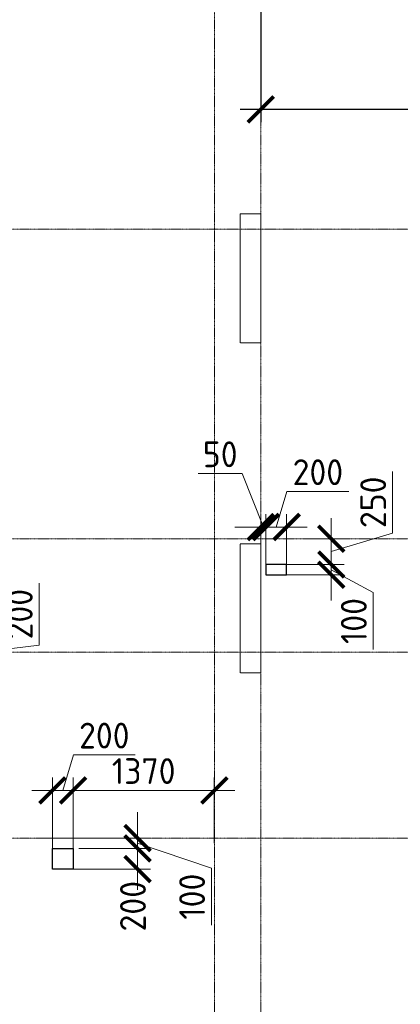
# Model space of a CAD drawing. Header units: millimetres. Extents: x -386473 to 311666, y -59266 to 291810.
# Tile 13 of 132: x -186550 to -182860, y 19343 to 28884. Entities that reach past the tile are written whole.
import ezdxf

# ---------------------------------------------------------------- set-up
doc = ezdxf.new("R2010")
doc.units = ezdxf.units.MM
for name, pattern in [('______5', [1100, 800, -100, 100, -100]), ('DASHED', [7, 5, -2, 0]), ('осевая', [50.8, 31.75, -6.35, 6.35, -6.35])]:
    doc.linetypes.add(name, pattern=pattern)
doc.layers.add('Колонна_ бетон', color=7, linetype='Continuous', lineweight=50, true_color=0xb4b496)
for name, color, linetype, lineweight in [('Оси', 40, '______5', 18), ('Перекрытие ж_бетон', 1, 'Continuous', 30), ('РАЗМЕРЫ', 1, 'Continuous', 9), ('Э_отверстия', 2, 'Continuous', 100)]:
    doc.layers.add(name, color=color, linetype=linetype, lineweight=lineweight)
doc.styles.add('GOST-2.304_Type-B', font='GOST_Common.ttf')
doc.dimstyles.new('СПДС', dxfattribs={"dimscale": 100, "dimtxt": 2.5, "dimasz": 2.5, "dimexe": 1.25, "dimexo": 0, "dimtad": 1, "dimdec": 0, "dimtxsty": 'GOST-2.304_Type-B', "dimblk": 'ARCHTICK', "dimcen": 2.5, "dimdle": 2, "dimadec": 0, "dimazin": 2, "dimtfac": 0.75, "dimtdec": 0, "dimtmove": 1, "dimatfit": 3, "dimfxl": 1, "dimtolj": 1, "dimarcsym": 1})

# ---------------------------------------------------------------- blocks, each defined once
blk = doc.blocks.new('оси2')
at = {"layer": 'Оси', "color": 16, "linetype": 'осевая', "lineweight": 0, "ltscale": 0.25, "transparency": 33554687}
for p, q in [((991945.5, 4955.2), (991945.5, -20287.7)), ((992395.5, 4955.2), (992395.5, -20293.6)), ((979200, -1392.9), (1032582.1, -1392.9)), ((979200, -4392.9), (1032582.1, -4392.9)), ((979200, -5492.9), (1032582.1, -5492.9)), ((979200, -7292.9), (1032582.1, -7292.9))]:
    blk.add_line(p, q, dxfattribs=at)
blk = doc.blocks.new('_ArchTick')
at = {"color": 0, "linetype": 'ByBlock', "const_width": 0.15}
blk.add_lwpolyline([(-0.5, -0.5), (0.5, 0.5)], dxfattribs=at)
blk = doc.blocks.new('*D311')
at = {"layer": 'DEFPOINTS', "color": 0, "transparency": 16777216}
for p in [(-184212.7, 29704.4), (-179812.7, 29704.4), (-179812.7, 28015.8)]:
    blk.add_point(p, dxfattribs=at)
at = {"layer": 'РАЗМЕРЫ', "color": 0, "lineweight": -2, "transparency": 16777216}
for p, q in [((-184212.7, 29704.4), (-184212.7, 27890.8)), ((-179812.7, 29704.4), (-179812.7, 27890.8)), ((-184412.7, 28015.8), (-179612.7, 28015.8))]:
    blk.add_line(p, q, dxfattribs=at)
at = {"layer": 'РАЗМЕРЫ', "color": 0, "lineweight": -2, "transparency": 16777216, "xscale": 250, "yscale": 250, "zscale": 250, "rotation": 180}
blk.add_blockref('_ArchTick', (-184212.7, 28015.8), dxfattribs=at)
at = {"layer": 'РАЗМЕРЫ', "color": 0, "lineweight": -2, "transparency": 16777216, "xscale": 250, "yscale": 250, "zscale": 250}
blk.add_blockref('_ArchTick', (-179812.7, 28015.8), dxfattribs=at)
at = {"layer": 'РАЗМЕРЫ', "color": 0, "lineweight": 0, "transparency": 16777216, "insert": (-182012.7, 28203.3), "char_height": 250, "attachment_point": 5, "style": 'GOST-2.304_Type-B'}
blk.add_mtext('\\A1;4400', dxfattribs=at)
blk = doc.blocks.new('стены подвала')
at = {"layer": 'Колонна_ бетон', "color": 252, "linetype": 'DASHED', "lineweight": 0, "ltscale": 0.3, "true_color": 0x939598, "transparency": 33554687}
for p, q in [((-189147.4, -13225.4, 160), (-189347.4, -13225.4, 160)), ((-189347.4, -13225.4, 160), (-189347.4, -13225.4, 160)), ((-189347.4, -13225.4, 160), (-189347.4, -14475.4, 160)), ((-189147.4, -13225.4, 160), (-189147.4, -13225.4, 160)), ((-189147.4, -14475.4, 160), (-189147.4, -13225.4, 160)), ((-189347.4, -14475.4, 160), (-189147.4, -14475.4, 160)), ((-189347.4, -14475.4, 160), (-189347.4, -14475.4, 160)), ((-189147.4, -14475.4, 160), (-189147.4, -14475.4, 160)), ((-189147.4, -16425.4, 160), (-189347.4, -16425.4, 160)), ((-189347.4, -16425.4, 160), (-189347.4, -16425.4, 160)), ((-189347.4, -17675.4, 160), (-189347.4, -16425.4, 160)), ((-189147.4, -16425.4, 160), (-189147.4, -16425.4, 160)), ((-189147.4, -17675.4, 160), (-189147.4, -16425.4, 160)), ((-189347.4, -17675.4, 160), (-189147.4, -17675.4, 160)), ((-189347.4, -17675.4, 160), (-189347.4, -17675.4, 160)), ((-189147.4, -17675.4, 160), (-189147.4, -17675.4, 160))]:
    blk.add_line(p, q, dxfattribs=at)
blk = doc.blocks.new('*D964')
at = {"layer": 'DEFPOINTS', "color": 0, "transparency": 16777216}
for p in [(-182646.4, 54459.2), (-184016, 53982.4), (-182646.4, 53947.2)]:
    blk.add_point(p, dxfattribs=at)
at = {"layer": 'РАЗМЕРЫ', "color": 0, "lineweight": -2, "transparency": 16777216}
for p, q in [((-184016, 53982.4), (-184016, 54584.2)), ((-182646.4, 53947.2), (-182646.4, 54584.2)), ((-184216, 54459.2), (-182446.4, 54459.2))]:
    blk.add_line(p, q, dxfattribs=at)
at = {"layer": 'РАЗМЕРЫ', "color": 0, "lineweight": -2, "transparency": 16777216, "xscale": 250, "yscale": 250, "zscale": 250, "rotation": 180}
blk.add_blockref('_ArchTick', (-184016, 54459.2), dxfattribs=at)
at = {"layer": 'РАЗМЕРЫ', "color": 0, "lineweight": -2, "transparency": 16777216, "xscale": 250, "yscale": 250, "zscale": 250}
blk.add_blockref('_ArchTick', (-182646.4, 54459.2), dxfattribs=at)
at = {"layer": 'РАЗМЕРЫ', "color": 0, "lineweight": 0, "transparency": 16777216, "insert": (-183331.2, 54646.7), "char_height": 250, "attachment_point": 5, "style": 'GOST-2.304_Type-B'}
blk.add_mtext('\\A1;1370', dxfattribs=at)
blk = doc.blocks.new('*D965')
at = {"layer": 'DEFPOINTS', "color": 0, "transparency": 16777216}
for p in [(-184216, 54459.2), (-184216, 53795.3), (-184016, 53757.9)]:
    blk.add_point(p, dxfattribs=at)
at = {"layer": 'РАЗМЕРЫ', "color": 0, "lineweight": -2, "transparency": 16777216}
for p, q in [((-184116, 54459.2), (-184012.9, 54803)), ((-184012.9, 54803), (-183412.9, 54803)), ((-184216, 53795.3), (-184216, 54584.2)), ((-184016, 53757.9), (-184016, 54584.2)), ((-183816, 54459.2), (-184416, 54459.2))]:
    blk.add_line(p, q, dxfattribs=at)
at = {"layer": 'РАЗМЕРЫ', "color": 0, "lineweight": -2, "transparency": 16777216, "xscale": 250, "yscale": 250, "zscale": 250, "rotation": 180}
blk.add_blockref('_ArchTick', (-184216, 54459.2), dxfattribs=at)
at = {"layer": 'РАЗМЕРЫ', "color": 0, "lineweight": -2, "transparency": 16777216, "xscale": 250, "yscale": 250, "zscale": 250}
blk.add_blockref('_ArchTick', (-184016, 54459.2), dxfattribs=at)
at = {"layer": 'РАЗМЕРЫ', "color": 0, "lineweight": 0, "transparency": 16777216, "insert": (-183712.9, 54990.5), "char_height": 250, "attachment_point": 5, "style": 'GOST-2.304_Type-B'}
blk.add_mtext('\\A1;200', dxfattribs=at)
blk = doc.blocks.new('*D966')
at = {"layer": 'DEFPOINTS', "color": 0, "transparency": 16777216}
for p in [(-183958.9, 53897.3), (-184016.6, 53697.3), (-183390.2, 53697.3)]:
    blk.add_point(p, dxfattribs=at)
at = {"layer": 'РАЗМЕРЫ', "color": 0, "lineweight": -2, "transparency": 16777216}
for p, q in [((-183390.2, 54097.3), (-183390.2, 53497.3)), ((-183958.9, 53897.3), (-183265.2, 53897.3)), ((-184016.6, 53697.3), (-183265.2, 53697.3))]:
    blk.add_line(p, q, dxfattribs=at)
at = {"layer": 'РАЗМЕРЫ', "color": 0, "lineweight": -2, "transparency": 16777216, "xscale": 250, "yscale": 250, "zscale": 250}
for p, rotation in [((-183390.2, 53897.3), 90), ((-183390.2, 53697.3), 270)]:
    blk.add_blockref('_ArchTick', p, dxfattribs=dict(at, rotation=rotation))
at = {"layer": 'РАЗМЕРЫ', "color": 0, "lineweight": 0, "transparency": 16777216, "insert": (-183435.1, 53337.3), "char_height": 250, "attachment_point": 5, "rotation": 90, "style": 'GOST-2.304_Type-B'}
blk.add_mtext('\\A1;200', dxfattribs=at)
blk = doc.blocks.new('*D997')
at = {"layer": 'DEFPOINTS', "color": 0, "transparency": 16777216}
for p in [(-184369.4, 53997.7), (-183390.2, 53997.7), (-183958.9, 53897.3)]:
    blk.add_point(p, dxfattribs=at)
at = {"layer": 'РАЗМЕРЫ', "color": 0, "lineweight": -2, "transparency": 16777216}
for p, q in [((-183390.2, 53997.7), (-183390.2, 54247.7)), ((-184369.4, 53997.7), (-183265.2, 53997.7)), ((-183390.2, 53897.3), (-183390.2, 53997.7)), ((-183390.2, 53897.3), (-183390.2, 53997.7)), ((-183390.2, 53947.5), (-182674.4, 53705)), ((-183958.9, 53897.3), (-183265.2, 53897.3)), ((-183390.2, 53897.3), (-183390.2, 53647.3)), ((-182674.4, 53705), (-182674.4, 53155))]:
    blk.add_line(p, q, dxfattribs=at)
at = {"layer": 'РАЗМЕРЫ', "color": 0, "lineweight": -2, "transparency": 16777216, "xscale": 250, "yscale": 250, "zscale": 250}
for p, rotation in [((-183390.2, 53997.7), 270), ((-183390.2, 53897.3), 90)]:
    blk.add_blockref('_ArchTick', p, dxfattribs=dict(at, rotation=rotation))
at = {"layer": 'РАЗМЕРЫ', "color": 0, "lineweight": 0, "transparency": 16777216, "insert": (-182861.9, 53430), "char_height": 250, "attachment_point": 5, "rotation": 90, "style": 'GOST-2.304_Type-B'}
blk.add_mtext('\\A1;100', dxfattribs=at)
blk = doc.blocks.new('*D874')
at = {"layer": 'DEFPOINTS', "color": 0, "transparency": 16777216}
for p in [(-182145.7, 57011.6), (-182196.2, 56774.2), (-182145.7, 56648.2)]:
    blk.add_point(p, dxfattribs=at)
at = {"layer": 'РАЗМЕРЫ', "color": 0, "lineweight": -2, "transparency": 16777216}
for p, q in [((-182377, 57528.8), (-182802, 57528.8)), ((-182171, 57011.6), (-182377, 57528.8)), ((-182196.2, 56774.2), (-182196.2, 57136.6)), ((-182145.7, 56648.2), (-182145.7, 57136.6)), ((-182196.2, 57011.6), (-182446.2, 57011.6)), ((-182196.2, 57011.6), (-182145.7, 57011.6)), ((-182196.2, 57011.6), (-182145.7, 57011.6)), ((-182145.7, 57011.6), (-181895.7, 57011.6))]:
    blk.add_line(p, q, dxfattribs=at)
at = {"layer": 'РАЗМЕРЫ', "color": 0, "lineweight": -2, "transparency": 16777216, "xscale": 250, "yscale": 250, "zscale": 250}
blk.add_blockref('_ArchTick', (-182196.2, 57011.6), dxfattribs=at)
at = {"layer": 'РАЗМЕРЫ', "color": 0, "lineweight": -2, "transparency": 16777216, "xscale": 250, "yscale": 250, "zscale": 250, "rotation": 180}
blk.add_blockref('_ArchTick', (-182145.7, 57011.6), dxfattribs=at)
at = {"layer": 'РАЗМЕРЫ', "color": 0, "lineweight": 0, "transparency": 16777216, "insert": (-182589.5, 57716.3), "char_height": 250, "attachment_point": 5, "style": 'GOST-2.304_Type-B'}
blk.add_mtext('\\A1;50', dxfattribs=at)
blk = doc.blocks.new('*D875')
at = {"layer": 'DEFPOINTS', "color": 0, "transparency": 16777216}
for p in [(-181945.7, 57011.6), (-182145.7, 56648.2), (-181945.7, 56648.2)]:
    blk.add_point(p, dxfattribs=at)
at = {"layer": 'РАЗМЕРЫ', "color": 0, "lineweight": -2, "transparency": 16777216}
for p, q in [((-182045.7, 57011.6), (-181942.6, 57355.3)), ((-181942.6, 57355.3), (-181342.6, 57355.3)), ((-182145.7, 56648.2), (-182145.7, 57136.6)), ((-181945.7, 56648.2), (-181945.7, 57136.6)), ((-182345.7, 57011.6), (-181745.7, 57011.6))]:
    blk.add_line(p, q, dxfattribs=at)
at = {"layer": 'РАЗМЕРЫ', "color": 0, "lineweight": -2, "transparency": 16777216, "xscale": 250, "yscale": 250, "zscale": 250, "rotation": 180}
blk.add_blockref('_ArchTick', (-182145.7, 57011.6), dxfattribs=at)
at = {"layer": 'РАЗМЕРЫ', "color": 0, "lineweight": -2, "transparency": 16777216, "xscale": 250, "yscale": 250, "zscale": 250}
blk.add_blockref('_ArchTick', (-181945.7, 57011.6), dxfattribs=at)
at = {"layer": 'РАЗМЕРЫ', "color": 0, "lineweight": 0, "transparency": 16777216, "insert": (-181642.6, 57542.8), "char_height": 250, "attachment_point": 5, "style": 'GOST-2.304_Type-B'}
blk.add_mtext('\\A1;200', dxfattribs=at)
blk = doc.blocks.new('*D876')
at = {"layer": 'DEFPOINTS', "color": 0, "transparency": 16777216}
for p in [(-181699.6, 56897.7), (-181988.7, 56648.2), (-181512.8, 56648.2)]:
    blk.add_point(p, dxfattribs=at)
at = {"layer": 'РАЗМЕРЫ', "color": 0, "lineweight": -2, "transparency": 16777216}
for p, q in [((-180919, 56951.1), (-180919, 57551.1)), ((-181512.8, 57097.7), (-181512.8, 56448.2)), ((-181699.6, 56897.7), (-181387.8, 56897.7)), ((-181512.8, 56772.9), (-180919, 56951.1)), ((-181988.7, 56648.2), (-181387.8, 56648.2))]:
    blk.add_line(p, q, dxfattribs=at)
at = {"layer": 'РАЗМЕРЫ', "color": 0, "lineweight": -2, "transparency": 16777216, "xscale": 250, "yscale": 250, "zscale": 250}
for p, rotation in [((-181512.8, 56897.7), 90), ((-181512.8, 56648.2), 270)]:
    blk.add_blockref('_ArchTick', p, dxfattribs=dict(at, rotation=rotation))
at = {"layer": 'РАЗМЕРЫ', "color": 0, "lineweight": 0, "transparency": 16777216, "insert": (-181106.5, 57251.1), "char_height": 250, "attachment_point": 5, "rotation": 90, "style": 'GOST-2.304_Type-B'}
blk.add_mtext('\\A1;250', dxfattribs=at)
blk = doc.blocks.new('*D877')
at = {"layer": 'DEFPOINTS', "color": 0, "transparency": 16777216}
for p in [(-181765.1, 56648.2), (-181945.7, 56548.2), (-181512.8, 56548.2)]:
    blk.add_point(p, dxfattribs=at)
at = {"layer": 'РАЗМЕРЫ', "color": 0, "lineweight": -2, "transparency": 16777216}
for p, q in [((-181512.8, 56648.2), (-181512.8, 56898.2)), ((-181765.1, 56648.2), (-181387.8, 56648.2)), ((-181512.8, 56648.2), (-181512.8, 56548.2)), ((-181512.8, 56648.2), (-181512.8, 56548.2)), ((-181512.8, 56598.2), (-181106.5, 56375.7)), ((-181945.7, 56548.2), (-181387.8, 56548.2)), ((-181512.8, 56548.2), (-181512.8, 56298.2)), ((-181106.5, 56375.7), (-181106.5, 55825.7))]:
    blk.add_line(p, q, dxfattribs=at)
at = {"layer": 'РАЗМЕРЫ', "color": 0, "lineweight": -2, "transparency": 16777216, "xscale": 250, "yscale": 250, "zscale": 250}
for p, rotation in [((-181512.8, 56648.2), 270), ((-181512.8, 56548.2), 90)]:
    blk.add_blockref('_ArchTick', p, dxfattribs=dict(at, rotation=rotation))
at = {"layer": 'РАЗМЕРЫ', "color": 0, "lineweight": 0, "transparency": 16777216, "insert": (-181294, 56100.7), "char_height": 250, "attachment_point": 5, "rotation": 90, "style": 'GOST-2.304_Type-B'}
blk.add_mtext('\\A1;100', dxfattribs=at)
blk = doc.blocks.new('*D936')
at = {"layer": 'DEFPOINTS', "color": 0, "transparency": 16777216}
for p in [(-187125, 55797.7), (-186446.2, 55597.7), (-185702.1, 55597.7)]:
    blk.add_point(p, dxfattribs=at)
at = {"layer": 'РАЗМЕРЫ', "color": 0, "lineweight": -2, "transparency": 16777216}
for p, q in [((-184345, 55867.3), (-184345, 56467.3)), ((-185702.1, 55997.7), (-185702.1, 55397.7)), ((-185702.1, 55697.7), (-184345, 55867.3)), ((-187125, 55797.7), (-185577.1, 55797.7)), ((-186446.2, 55597.7), (-185577.1, 55597.7))]:
    blk.add_line(p, q, dxfattribs=at)
at = {"layer": 'РАЗМЕРЫ', "color": 0, "lineweight": -2, "transparency": 16777216, "xscale": 250, "yscale": 250, "zscale": 250}
for p, rotation in [((-185702.1, 55797.7), 90), ((-185702.1, 55597.7), 270)]:
    blk.add_blockref('_ArchTick', p, dxfattribs=dict(at, rotation=rotation))
at = {"layer": 'РАЗМЕРЫ', "color": 0, "lineweight": 0, "transparency": 16777216, "insert": (-184532.5, 56167.3), "char_height": 250, "attachment_point": 5, "rotation": 90, "style": 'GOST-2.304_Type-B'}
blk.add_mtext('\\A1;200', dxfattribs=at)
blk = doc.blocks.new('отверстия с размерами')
at = {"layer": 'Перекрытие ж_бетон', "color": 1, "lineweight": 30, "ltscale": 100, "elevation": 160}
blk.add_lwpolyline([(-184016, 53895.3), (-184016, 53695.3), (-184216, 53695.3), (-184216, 53895.3)], close=True, dxfattribs=at)
at = {"layer": 'Э_отверстия', "color": 1, "lineweight": 30, "elevation": 160}
blk.add_lwpolyline([(-181945.7, 56648.2), (-182145.7, 56648.2), (-182145.7, 56548.2), (-181945.7, 56548.2)], close=True, dxfattribs=at)
at = {"layer": 'РАЗМЕРЫ', "lineweight": 0}
dim = blk.add_linear_dim(base=(-182145.7282, 57011.5767, 160), p1=(-182196.2097, 56774.227, 160), p2=(-182145.7282, 56648.1717, 160), dimstyle='СПДС', override={"dimrnd": 5}, dxfattribs=at)
dim.commit()
dim.dimension.update_dxf_attribs({"geometry": '*D874', "text_midpoint": (-182439.515, 57528.8267, 160), "dimtype": 128})
for base, p1, p2, picture, middle in [((-181945.7, 57011.6, 160), (-182145.7, 56648.2, 160), (-181945.7, 56648.2, 160), '*D875', (-181880.1, 57542.8, 160)), ((-184216, 54459.2, 160), (-184016, 53757.9, 160), (-184216, 53795.3, 160), '*D965', (-183950.4, 54990.5, 160)), ((-182646.4, 54459.2, 160), (-184016, 53982.4, 160), (-182646.4, 53947.2, 160), '*D964', (-183331.2, 54646.7, 160))]:
    dim = blk.add_linear_dim(base=base, p1=p1, p2=p2, dimstyle='СПДС', override={"dimrnd": 5}, dxfattribs=at)
    dim.commit()
    dim.dimension.update_dxf_attribs({"geometry": picture, "text_midpoint": middle})
dim = blk.add_linear_dim(base=(-181512.7757, 56648.1717, 160), p1=(-181699.5799, 56897.698, 160), p2=(-181988.7022, 56648.1717, 160), angle=90, dimstyle='СПДС', override={"dimrnd": 5}, dxfattribs=at)
dim.commit()
dim.dimension.update_dxf_attribs({"geometry": '*D876', "text_midpoint": (-181106.5257, 57013.5599, 160)})
for base, p1, p2, picture, middle, dimtype in [((-181512.8, 56548.2, 160), (-181765.1, 56648.2, 160), (-181945.7, 56548.2, 160), '*D877', (-181106.5, 56313.2, 160), 128), ((-185702.1, 55597.7, 160), (-187125, 55797.7, 160), (-186446.2, 55597.7, 160), '*D936', (-184345, 55929.8, 160), 160), ((-183390.2, 53997.7, 160), (-183958.9, 53897.3, 160), (-184369.4, 53997.7, 160), '*D997', (-182674.4, 53642.5, 160), 160), ((-183390.2, 53697.3, 160), (-183958.9, 53897.3, 160), (-184016.6, 53697.3, 160), '*D966', (-183247.6, 53337.3, 160), 160)]:
    dim = blk.add_linear_dim(base=base, p1=p1, p2=p2, angle=90, dimstyle='СПДС', override={"dimrnd": 5}, dxfattribs=at)
    dim.commit()
    dim.dimension.update_dxf_attribs({"geometry": picture, "text_midpoint": middle, "dimtype": dimtype})

msp = doc.modelspace()

# ---------------------------------------------------------------- block references
at = {"layer": 'РАЗМЕРЫ'}
for name, p in [('оси2', (-1176608.3, 28247.3)), ('стены подвала', (4934.7, 40229.8, -160))]:
    msp.add_blockref(name, p, dxfattribs=at)
at = {"layer": 'РАЗМЕРЫ', "color": 6}
msp.add_blockref('отверстия с размерами', (-2016.5, -33043.3), dxfattribs=at)

# ---------------------------------------------------------------- dimensions: what is measured, and where the dimension line sits
at = {"layer": 'РАЗМЕРЫ', "color": 1, "lineweight": 0}
dim = msp.add_linear_dim(base=(-179812.7, 28015.8), p1=(-184212.7, 29704.4), p2=(-179812.7, 29704.4), dimstyle='СПДС', dxfattribs=at)
dim.commit()
dim.dimension.update_dxf_attribs({"geometry": '*D311', "text_midpoint": (-182012.7, 28203.3)})

doc.saveas('drawing.dxf')
